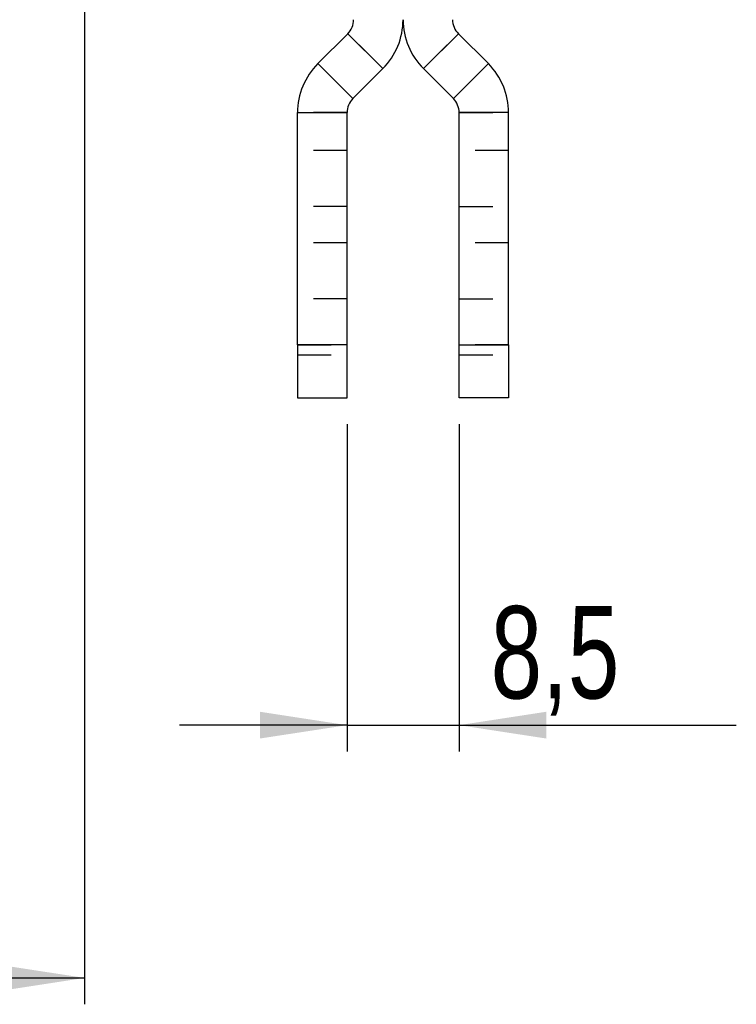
# Model space of a CAD drawing. Extents: x 74 to 804, y 24 to 525.
# Tile 13 of 22: x 406 to 460, y 368 to 443. Entities that reach past the tile are written whole.
import ezdxf

# ---------------------------------------------------------------- set-up
doc = ezdxf.new("R2010")
doc.units = 0
doc.header["$LTSCALE"] = 2
doc.linetypes.add('HIDDEN', pattern=[1.905, 1.27, -0.635])
doc.layers.get('0').update_dxf_attribs({"linetype": 'CONTINUOUS'})
doc.styles.add('SLDTEXTSTYLE0', font='TXT', dxfattribs={"width": 0.75})
doc.dimstyles.new('SLDDIMSTYLE1', dxfattribs={"dimtxt": 7, "dimasz": 6.604, "dimexe": 0, "dimexo": 0.0625, "dimgap": 1.75, "dimtad": 1, "dimdec": 0, "dimrnd": 1e-09, "dimzin": 12, "dimtxsty": 'SLDTEXTSTYLE0', "dimsah": 1, "dimcen": 0.09, "dimazin": 3, "dimtfac": 1, "dimtdec": 0, "dimtofl": 0, "dimtmove": 0, "dimatfit": 3, "dimtolj": 1, "dimtzin": 12})
doc.dimstyles.new('SLDDIMSTYLE3', dxfattribs={"dimtxt": 7, "dimasz": 6.604, "dimexe": 0, "dimexo": 0.0625, "dimgap": 1.75, "dimtad": 1, "dimdec": 3, "dimrnd": 1e-09, "dimzin": 12, "dimtxsty": 'SLDTEXTSTYLE0', "dimsah": 1, "dimcen": 0.09, "dimazin": 3, "dimtfac": 1, "dimtdec": 3, "dimtmove": 0, "dimatfit": 3, "dimtolj": 1, "dimtzin": 12})

# ---------------------------------------------------------------- blocks, each defined once
blk = doc.blocks.new('_D_1')
at = {"color": 218, "linetype": 'CONTINUOUS'}
for p, q in [((410.832, 484.281), (410.832, 367.983)), ((106.124, 477.814), (106.124, 367.983)), ((106.124, 369.983), (410.832, 369.983))]:
    blk.add_line(p, q, dxfattribs=at)
for points in [[(106.124, 369.983), (112.728, 368.967), (112.728, 370.999)], [(410.832, 369.983), (404.228, 370.999), (404.228, 368.967)]]:
    blk.add_solid(points, dxfattribs=at)
at = {"color": 218, "linetype": 'CONTINUOUS', "insert": (224.862, 379.006, 0.1), "char_height": 7, "attachment_point": 1, "style": 'SLDTEXTSTYLE0'}
blk.add_mtext('305', dxfattribs=at)
blk = doc.blocks.new('_D_8')
at = {"color": 218, "linetype": 'CONTINUOUS'}
for p, q in [((430.718, 411.983), (430.718, 387.151)), ((439.218, 411.983), (439.218, 387.151)), ((430.718, 389.151), (418.018, 389.151)), ((430.718, 389.151), (439.218, 389.151)), ((439.218, 389.151), (460.223, 389.151))]:
    blk.add_line(p, q, dxfattribs=at)
for points in [[(430.718, 389.151), (424.114, 390.167), (424.114, 388.135)], [(439.218, 389.151), (445.822, 388.135), (445.822, 390.167)]]:
    blk.add_solid(points, dxfattribs=at)
at = {"color": 218, "linetype": 'CONTINUOUS', "insert": (441.605, 398.175, 43.683), "char_height": 7, "attachment_point": 1, "style": 'SLDTEXTSTYLE0'}
blk.add_mtext('8,5', dxfattribs=at)

msp = doc.modelspace()

# ---------------------------------------------------------------- linework, layer by layer
at = {"color": 7, "linetype": 'CONTINUOUS'}
for p, q in [((428.505653, 439.309992), (430.778624, 441.582963)), ((430.778624, 441.582963), (433.430274, 438.931313)), ((439.157304, 441.582963), (436.505653, 438.931313)), ((441.430274, 439.309992), (439.157304, 441.582963)), ((428.505653, 439.309992), (431.157303, 436.658342)), ((441.430274, 439.309992), (438.778624, 436.658342)), ((431.157303, 436.658342), (433.430274, 438.931313)), ((438.778624, 436.658342), (436.505653, 438.931313)), ((426.967963, 435.597682), (430.717963, 435.597682)), ((426.967963, 417.982716), (426.967963, 435.597682)), ((430.717963, 417.982716), (430.717963, 435.597682)), ((442.967964, 435.597682), (439.217964, 435.597682)), ((439.217964, 417.982716), (439.217964, 435.597682)), ((442.967964, 417.982716), (442.967964, 435.597682)), ((430.717963, 417.982716), (426.967963, 417.982716)), ((426.967963, 417.982716), (426.967963, 413.982715)), ((430.717963, 413.982715), (430.717963, 417.982716)), ((439.217964, 417.982716), (442.967964, 417.982716)), ((439.217964, 413.982715), (439.217964, 417.982716)), ((442.967964, 417.982716), (442.967964, 413.982715)), ((426.967963, 413.982715), (430.717963, 413.982715)), ((442.967964, 413.982715), (439.217964, 413.982715))]:
    msp.add_line(p, q, dxfattribs=at)
at = {"color": 7, "linetype": 'HIDDEN'}
for p, q in [((433.430274, 438.931313), (430.778624, 441.582963)), ((436.505653, 438.931313), (439.157304, 441.582963)), ((431.157303, 436.658342), (428.505653, 439.309992)), ((438.778624, 436.658342), (441.430274, 439.309992)), ((430.717963, 435.597682), (426.967963, 435.597682)), ((439.217964, 435.597682), (442.967964, 435.597682)), ((430.717963, 432.732716), (426.967963, 432.732716)), ((442.967964, 432.732716), (439.217964, 432.732716)), ((430.717963, 428.482716), (426.967963, 428.482716)), ((439.217964, 428.482716), (442.967964, 428.482716)), ((430.717963, 425.732716), (426.967963, 425.732716)), ((442.967964, 425.732716), (439.217964, 425.732716)), ((430.717963, 421.482716), (426.967963, 421.482716)), ((439.217964, 421.482716), (442.967964, 421.482716)), ((426.967963, 417.982716), (430.717963, 417.982716)), ((442.967964, 417.982716), (439.217964, 417.982716)), ((426.967963, 417.232716), (430.717963, 417.232716)), ((439.217964, 417.232716), (442.967964, 417.232716))]:
    msp.add_line(p, q, dxfattribs=at)
at = {"color": 7, "linetype": 'CONTINUOUS'}
for centre, radius, start, end in [((429.717964, 442.643623), 1.5, 315, 0), ((429.717964, 442.643623), 5.25, 315, 0), ((440.217964, 442.643623), 5.25, 180, 225), ((440.217964, 442.643623), 1.5, 180, 225), ((432.217964, 435.597682), 5.25, 135, 180), ((437.717964, 435.597682), 5.25, 0, 45), ((432.217964, 435.597682), 1.5, 135, 180), ((437.717964, 435.597682), 1.5, 360, 45)]:
    msp.add_arc(centre, radius, start, end, dxfattribs=at)

# ---------------------------------------------------------------- dimensions: what is measured, and where the dimension line sits
at = {"color": 218, "linetype": 'CONTINUOUS'}
for base, p1, p2, dimstyle, picture, middle in [((410.832065, 369.982716), (106.124422, 479.813671), (410.832065, 486.280789), 'SLDDIMSTYLE1', '_D_1', (235.463924, 369.982716)), ((439.217964, 389.151112), (430.717964, 413.982716), (439.217964, 413.982716), 'SLDDIMSTYLE3', '_D_8', (450.913992, 389.151112))]:
    dim = msp.add_linear_dim(base=base, p1=p1, p2=p2, dimstyle=dimstyle, dxfattribs=at)
    dim.commit()
    dim.dimension.update_dxf_attribs({"geometry": picture, "text_midpoint": middle, "dimtype": 160})

doc.saveas('drawing.dxf')
